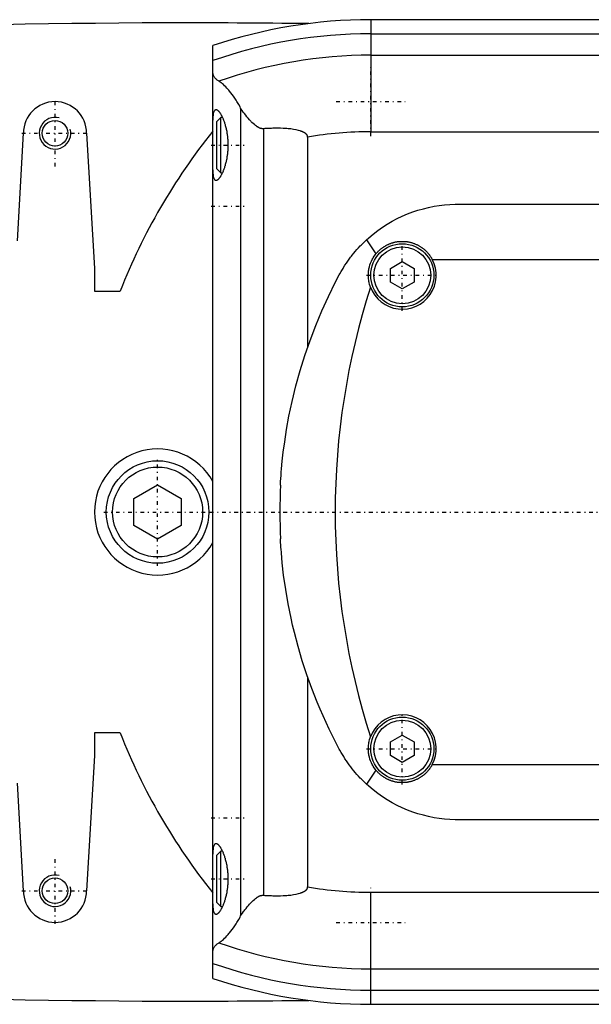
# Model space of a CAD drawing. Extents: x -702 to 168, y -90 to 90.
# Tile 2 of 9: x -484 to -412, y -62 to 62. Entities that reach past the tile are written whole.
import ezdxf

# ---------------------------------------------------------------- set-up
doc = ezdxf.new("R2010")
doc.units = 0
doc.linetypes.add('CENTER', pattern=[1.5, 0.45, -0.5, 0.05, -0.5])
for name, color, linetype in [('AM_0', 7, 'CONTINUOUS'), ('AM_10', 7, 'CONTINUOUS'), ('AM_7', 7, 'CENTER')]:
    doc.layers.add(name, color=color, linetype=linetype)

msp = doc.modelspace()

# ---------------------------------------------------------------- linework, layer by layer
at = {"layer": 'AM_0', "color": 7, "linetype": 'CONTINUOUS'}
for p, q in [((-440, 62.39), (-440, 48.19)), ((50, 62.39), (-440, 62.39)), ((-440, 60.6), (50, 60.6)), ((-460, -59.1), (-460, 59.1)), ((-440, 57.89), (50, 57.89)), ((-456.48, 51.17), (-456.48, -51.17)), ((-459, 50), (-459.5, 49.5)), ((-458.79, 50), (-459, 50)), ((-459, 43), (-459, 50)), ((-459.5, 43.5), (-459.5, 49.5)), ((-484.75, 34.38), (-484, 48)), ((-476, 48), (-475, 30.84)), ((-460.01, 48.25), (-460, 48.25)), ((-453.58, 48.57), (-453.58, -48.57)), ((-448, 47.52), (-448, 20.89)), ((-440, 48.19), (50, 48.19)), ((-459.5, 43.5), (-459, 43)), ((-459, 43), (-458.79, 43)), ((-429, 39), (-351, 39)), ((-440.54, 34.48), (-439.33, 32.73)), ((-437.5, 30.87), (-436, 31.73)), ((-436, 31.73), (-434.5, 30.87)), ((-432.19, 32), (-347.81, 32)), ((-475, 30.84), (-475, 28)), ((-437.5, 29.13), (-437.5, 30.87)), ((-434.5, 30.87), (-434.5, 29.13)), ((-436, 28.27), (-437.5, 29.13)), ((-434.5, 29.13), (-436, 28.27)), ((-475, 28), (-471.73, 28)), ((-470, 1.73), (-467, 3.46)), ((-467, 3.46), (-464, 1.73)), ((-470, -1.73), (-470, 1.73)), ((-464, 1.73), (-464, -1.73)), ((-467, -3.46), (-470, -1.73)), ((-464, -1.73), (-467, -3.46)), ((-448, -20.89), (-448, -47.52)), ((-471.73, -28), (-475, -28)), ((-475, -28), (-475, -30.84)), ((-437.5, -29.13), (-436, -28.27)), ((-436, -28.27), (-434.5, -29.13)), ((-437.5, -30.87), (-437.5, -29.13)), ((-434.5, -29.13), (-434.5, -30.87)), ((-475, -30.84), (-476, -48)), ((-436, -31.73), (-437.5, -30.87)), ((-434.5, -30.87), (-436, -31.73)), ((-432.19, -32), (-347.81, -32)), ((-439.33, -32.73), (-440.54, -34.48)), ((-484, -48), (-484.75, -34.38)), ((-351, -39), (-429, -39)), ((-459, -43), (-459.5, -43.5)), ((-459.5, -49.5), (-459.5, -43.5)), ((-458.79, -43), (-459, -43)), ((-459, -50), (-459, -43)), ((-460, -48.25), (-460.01, -48.25)), ((-440, -62.39), (-440, -48.19)), ((-440, -48.19), (50, -48.19)), ((-459.5, -49.5), (-459, -50)), ((-459, -50), (-458.79, -50)), ((-440, -57.89), (50, -57.89)), ((-440, -60.6), (50, -60.6)), ((-440, -62.39), (50, -62.39))]:
    msp.add_line(p, q, dxfattribs=at)
for points in [[(-459.24, 54.6, 0), (-459.28, 54.63, 0), (-459.37, 54.68, 0), (-459.44, 54.73, 0), (-459.48, 54.76, 0), (-459.51, 54.79, 0), (-459.58, 54.85, 0), (-459.64, 54.91, 0), (-459.7, 54.97, 0), (-459.75, 55.03, 0), (-459.79, 55.1, 0), (-459.82, 55.13, 0), (-459.84, 55.16, 0), (-459.87, 55.23, 0), (-459.9, 55.3, 0), (-459.93, 55.37, 0), (-459.95, 55.44, 0), (-459.97, 55.51, 0), (-459.98, 55.55, 0), (-459.99, 55.58, 0), (-459.99, 55.66, 0), (-460, 55.74, 0), (-460, 55.78, 0)], [(-456.48, 51.17, 0), (-456.55, 51.33, 0), (-456.72, 51.62, 0), (-456.88, 51.91, 0), (-456.97, 52.04, 0), (-457.05, 52.18, 0), (-457.22, 52.44, 0), (-457.39, 52.68, 0), (-457.56, 52.91, 0), (-457.72, 53.13, 0), (-457.89, 53.34, 0), (-457.97, 53.44, 0), (-458.05, 53.53, 0), (-458.21, 53.71, 0), (-458.37, 53.87, 0), (-458.52, 54.02, 0), (-458.66, 54.16, 0), (-458.8, 54.28, 0), (-458.87, 54.34, 0), (-458.94, 54.39, 0), (-459.06, 54.49, 0), (-459.18, 54.57, 0), (-459.24, 54.6, 0)], [(-453.58, 48.57, 0), (-453.6, 48.57, 0), (-453.63, 48.57, 0), (-453.67, 48.57, 0), (-453.68, 48.57, 0), (-453.7, 48.57, 0), (-453.73, 48.57, 0), (-453.76, 48.57, 0), (-453.8, 48.58, 0), (-453.83, 48.58, 0), (-453.86, 48.59, 0), (-453.88, 48.59, 0), (-453.9, 48.6, 0), (-453.93, 48.61, 0), (-453.96, 48.62, 0), (-453.99, 48.63, 0), (-454.02, 48.64, 0), (-454.06, 48.65, 0), (-454.07, 48.66, 0), (-454.09, 48.66, 0), (-454.12, 48.68, 0), (-454.15, 48.69, 0), (-454.16, 48.7, 0), (-454.18, 48.71, 0), (-454.21, 48.72, 0), (-454.24, 48.74, 0), (-454.25, 48.74, 0), (-454.27, 48.75, 0), (-454.3, 48.77, 0), (-454.32, 48.79, 0), (-454.35, 48.8, 0), (-454.38, 48.82, 0), (-454.41, 48.84, 0), (-454.42, 48.85, 0), (-454.44, 48.86, 0), (-454.47, 48.88, 0), (-454.49, 48.9, 0), (-454.59, 48.97, 0), (-454.74, 49.1, 0), (-454.9, 49.23, 0), (-455.05, 49.38, 0), (-455.13, 49.46, 0), (-455.21, 49.54, 0), (-455.37, 49.71, 0), (-455.53, 49.9, 0), (-455.69, 50.09, 0), (-455.84, 50.28, 0), (-456, 50.48, 0), (-456.07, 50.58, 0), (-456.14, 50.68, 0), (-456.28, 50.88, 0), (-456.41, 51.07, 0), (-456.48, 51.17, 0)], [(-460, 48.5, 0), (-460, 48.62, 0), (-460, 48.87, 0), (-460, 49.1, 0), (-460, 49.22, 0), (-459.99, 49.33, 0), (-459.99, 49.53, 0), (-459.98, 49.73, 0), (-459.97, 49.91, 0), (-459.96, 50.08, 0), (-459.94, 50.25, 0), (-459.93, 50.32, 0), (-459.92, 50.4, 0), (-459.9, 50.53, 0), (-459.87, 50.65, 0), (-459.84, 50.75, 0), (-459.8, 50.83, 0), (-459.76, 50.9, 0), (-459.74, 50.93, 0), (-459.72, 50.95, 0), (-459.67, 50.98, 0), (-459.62, 51, 0), (-459.59, 51, 0)], [(-459.59, 51, 0), (-459.58, 51, 0), (-459.55, 51, 0), (-459.52, 50.99, 0), (-459.51, 50.98, 0), (-459.49, 50.98, 0), (-459.46, 50.96, 0), (-459.43, 50.94, 0), (-459.4, 50.92, 0), (-459.37, 50.9, 0), (-459.33, 50.87, 0), (-459.32, 50.85, 0), (-459.3, 50.83, 0), (-459.26, 50.8, 0), (-459.23, 50.75, 0), (-459.19, 50.71, 0), (-459.16, 50.66, 0), (-459.12, 50.61, 0), (-459.1, 50.58, 0), (-459.08, 50.55, 0), (-459.05, 50.49, 0), (-459.01, 50.43, 0), (-458.99, 50.4, 0), (-458.97, 50.37, 0), (-458.93, 50.3, 0), (-458.9, 50.23, 0), (-458.88, 50.19, 0), (-458.86, 50.15, 0), (-458.82, 50.08, 0), (-458.78, 50, 0), (-458.75, 49.91, 0), (-458.71, 49.83, 0), (-458.68, 49.74, 0), (-458.66, 49.7, 0), (-458.64, 49.66, 0), (-458.61, 49.57, 0), (-458.58, 49.47, 0), (-458.54, 49.38, 0), (-458.51, 49.27, 0), (-458.48, 49.17, 0), (-458.46, 49.12, 0), (-458.45, 49.07, 0), (-458.42, 48.96, 0), (-458.39, 48.84, 0), (-458.36, 48.73, 0), (-458.33, 48.61, 0), (-458.3, 48.49, 0), (-458.29, 48.43, 0), (-458.28, 48.37, 0), (-458.25, 48.25, 0), (-458.23, 48.13, 0), (-458.21, 48, 0), (-458.19, 47.87, 0), (-458.17, 47.74, 0), (-458.16, 47.68, 0), (-458.15, 47.61, 0), (-458.14, 47.48, 0), (-458.13, 47.35, 0), (-458.12, 47.22, 0), (-458.11, 47.09, 0), (-458.1, 46.96, 0), (-458.1, 46.89, 0), (-458.09, 46.83, 0), (-458.09, 46.69, 0), (-458.09, 46.56, 0), (-458.09, 46.5, 0), (-458.09, 46.44, 0), (-458.09, 46.31, 0), (-458.09, 46.17, 0), (-458.1, 46.11, 0), (-458.1, 46.04, 0), (-458.11, 45.91, 0), (-458.12, 45.78, 0), (-458.13, 45.65, 0), (-458.14, 45.52, 0), (-458.15, 45.39, 0), (-458.16, 45.32, 0), (-458.17, 45.26, 0), (-458.19, 45.13, 0), (-458.21, 45, 0), (-458.23, 44.87, 0), (-458.25, 44.75, 0), (-458.28, 44.63, 0), (-458.29, 44.57, 0), (-458.3, 44.51, 0), (-458.33, 44.39, 0), (-458.36, 44.27, 0), (-458.39, 44.16, 0), (-458.42, 44.04, 0), (-458.45, 43.93, 0), (-458.46, 43.88, 0), (-458.48, 43.83, 0), (-458.51, 43.73, 0), (-458.54, 43.62, 0), (-458.58, 43.53, 0), (-458.61, 43.43, 0), (-458.64, 43.34, 0), (-458.66, 43.3, 0), (-458.68, 43.26, 0), (-458.71, 43.17, 0), (-458.75, 43.09, 0), (-458.78, 43, 0), (-458.82, 42.92, 0), (-458.86, 42.85, 0), (-458.88, 42.81, 0), (-458.9, 42.77, 0), (-458.93, 42.7, 0), (-458.97, 42.63, 0), (-458.99, 42.6, 0), (-459.01, 42.57, 0), (-459.05, 42.51, 0), (-459.08, 42.45, 0), (-459.1, 42.42, 0), (-459.12, 42.39, 0), (-459.16, 42.34, 0), (-459.19, 42.29, 0), (-459.23, 42.25, 0), (-459.26, 42.2, 0), (-459.3, 42.17, 0), (-459.32, 42.15, 0), (-459.33, 42.13, 0), (-459.37, 42.1, 0), (-459.4, 42.08, 0), (-459.43, 42.06, 0), (-459.46, 42.04, 0), (-459.49, 42.02, 0), (-459.51, 42.02, 0), (-459.52, 42.01, 0), (-459.55, 42, 0), (-459.58, 42, 0), (-459.59, 42, 0)], [(-448, 47.52, 0), (-448, 47.53, 0), (-448, 47.54, 0), (-448, 47.55, 0), (-448, 47.55, 0), (-448, 47.56, 0), (-448, 47.57, 0), (-448, 47.57, 0), (-448, 47.58, 0), (-448.01, 47.59, 0), (-448.01, 47.6, 0), (-448.01, 47.61, 0), (-448.01, 47.61, 0), (-448.01, 47.62, 0), (-448.01, 47.63, 0), (-448.02, 47.64, 0), (-448.02, 47.65, 0), (-448.02, 47.66, 0), (-448.02, 47.66, 0), (-448.02, 47.67, 0), (-448.03, 47.67, 0), (-448.03, 47.68, 0), (-448.03, 47.69, 0), (-448.03, 47.69, 0), (-448.04, 47.7, 0), (-448.04, 47.71, 0), (-448.04, 47.71, 0), (-448.04, 47.72, 0), (-448.05, 47.73, 0), (-448.05, 47.73, 0), (-448.06, 47.74, 0), (-448.06, 47.75, 0), (-448.07, 47.76, 0), (-448.07, 47.76, 0), (-448.07, 47.77, 0), (-448.07, 47.78, 0), (-448.08, 47.78, 0), (-448.08, 47.79, 0), (-448.09, 47.8, 0), (-448.09, 47.81, 0), (-448.1, 47.81, 0), (-448.1, 47.81, 0), (-448.11, 47.82, 0), (-448.11, 47.83, 0), (-448.12, 47.83, 0), (-448.12, 47.84, 0), (-448.13, 47.85, 0), (-448.13, 47.85, 0), (-448.13, 47.86, 0), (-448.14, 47.86, 0), (-448.15, 47.87, 0), (-448.17, 47.89, 0), (-448.21, 47.93, 0), (-448.23, 47.95, 0), (-448.25, 47.97, 0), (-448.3, 48, 0), (-448.34, 48.03, 0), (-448.39, 48.06, 0), (-448.44, 48.09, 0), (-448.49, 48.11, 0), (-448.51, 48.13, 0), (-448.54, 48.14, 0), (-448.59, 48.16, 0), (-448.64, 48.19, 0), (-448.67, 48.2, 0), (-448.69, 48.21, 0), (-448.75, 48.23, 0), (-448.8, 48.25, 0), (-448.82, 48.26, 0), (-448.85, 48.27, 0), (-448.9, 48.28, 0), (-448.95, 48.3, 0), (-449.13, 48.35, 0), (-449.46, 48.43, 0), (-449.8, 48.49, 0), (-450.14, 48.54, 0), (-450.46, 48.57, 0), (-450.62, 48.58, 0), (-450.78, 48.6, 0), (-451.1, 48.62, 0), (-451.42, 48.63, 0), (-451.74, 48.63, 0), (-452.07, 48.63, 0), (-452.4, 48.63, 0), (-452.57, 48.62, 0), (-452.74, 48.62, 0), (-453.07, 48.6, 0), (-453.41, 48.58, 0), (-453.58, 48.57, 0)], [(-459.59, 42, 0), (-459.62, 42, 0), (-459.67, 42.02, 0), (-459.72, 42.05, 0), (-459.74, 42.07, 0), (-459.76, 42.1, 0), (-459.8, 42.17, 0), (-459.84, 42.25, 0), (-459.87, 42.35, 0), (-459.9, 42.47, 0), (-459.92, 42.6, 0), (-459.93, 42.68, 0), (-459.94, 42.75, 0), (-459.96, 42.92, 0), (-459.97, 43.09, 0), (-459.98, 43.27, 0), (-459.99, 43.47, 0), (-459.99, 43.67, 0), (-460, 43.78, 0), (-460, 43.9, 0), (-460, 44.13, 0), (-460, 44.38, 0), (-460, 44.5, 0)], [(-440.54, 34.48, 0), (-440.25, 34.74, 0), (-439.69, 35.22, 0), (-439.11, 35.66, 0), (-438.82, 35.88, 0), (-438.52, 36.08, 0), (-437.91, 36.48, 0), (-437.29, 36.84, 0), (-436.65, 37.18, 0), (-436, 37.49, 0), (-435.35, 37.77, 0), (-435.01, 37.9, 0), (-434.68, 38.02, 0), (-434.01, 38.25, 0), (-433.33, 38.44, 0), (-432.66, 38.6, 0), (-431.98, 38.74, 0), (-431.31, 38.84, 0), (-430.97, 38.89, 0), (-430.64, 38.92, 0), (-429.97, 38.97, 0), (-429.32, 39, 0), (-429, 39, 0)], [(-443.98, 30.04, 0), (-443.9, 30.18, 0), (-443.75, 30.46, 0), (-443.59, 30.73, 0), (-443.51, 30.86, 0), (-443.43, 31, 0), (-443.26, 31.26, 0), (-443.08, 31.52, 0), (-442.91, 31.78, 0), (-442.72, 32.03, 0), (-442.54, 32.29, 0), (-442.44, 32.41, 0), (-442.34, 32.53, 0), (-442.15, 32.78, 0), (-441.95, 33.02, 0), (-441.74, 33.25, 0), (-441.53, 33.49, 0), (-441.32, 33.71, 0), (-441.21, 33.83, 0), (-441.1, 33.94, 0), (-440.88, 34.16, 0), (-440.65, 34.38, 0), (-440.54, 34.48, 0)], [(-439.33, 32.73, 0), (-439.3, 32.75, 0), (-439.25, 32.81, 0), (-439.2, 32.87, 0), (-439.17, 32.9, 0), (-439.15, 32.93, 0), (-439.1, 32.98, 0), (-439.04, 33.04, 0), (-438.99, 33.09, 0), (-438.93, 33.14, 0), (-438.88, 33.19, 0), (-438.85, 33.22, 0), (-438.82, 33.25, 0), (-438.76, 33.3, 0), (-438.7, 33.35, 0), (-438.64, 33.39, 0), (-438.58, 33.44, 0), (-438.51, 33.49, 0), (-438.48, 33.51, 0), (-438.45, 33.53, 0), (-438.39, 33.58, 0), (-438.32, 33.62, 0), (-438.29, 33.64, 0), (-438.25, 33.66, 0), (-438.18, 33.7, 0), (-438.12, 33.74, 0), (-438.08, 33.76, 0), (-438.05, 33.78, 0), (-437.98, 33.82, 0), (-437.9, 33.86, 0), (-437.83, 33.89, 0), (-437.76, 33.92, 0), (-437.69, 33.96, 0), (-437.65, 33.97, 0), (-437.61, 33.99, 0), (-437.54, 34.02, 0), (-437.46, 34.04, 0), (-437.39, 34.07, 0), (-437.31, 34.09, 0), (-437.24, 34.12, 0), (-437.2, 34.13, 0), (-437.16, 34.14, 0), (-437.08, 34.16, 0), (-437.01, 34.18, 0), (-436.93, 34.2, 0), (-436.85, 34.22, 0), (-436.77, 34.23, 0), (-436.73, 34.24, 0), (-436.69, 34.24, 0), (-436.62, 34.26, 0), (-436.54, 34.27, 0), (-436.46, 34.28, 0), (-436.38, 34.28, 0), (-436.31, 34.29, 0), (-436.27, 34.29, 0), (-436.23, 34.29, 0), (-436.15, 34.3, 0), (-436.08, 34.3, 0), (-436, 34.3, 0), (-435.92, 34.3, 0), (-435.85, 34.3, 0), (-435.81, 34.3, 0), (-435.77, 34.29, 0), (-435.69, 34.29, 0), (-435.62, 34.28, 0), (-435.58, 34.28, 0), (-435.54, 34.28, 0), (-435.46, 34.27, 0), (-435.38, 34.26, 0), (-435.34, 34.25, 0), (-435.31, 34.24, 0), (-435.23, 34.23, 0), (-435.15, 34.22, 0), (-435.07, 34.2, 0), (-434.99, 34.18, 0), (-434.92, 34.16, 0), (-434.88, 34.15, 0), (-434.84, 34.14, 0), (-434.76, 34.12, 0), (-434.69, 34.09, 0), (-434.61, 34.07, 0), (-434.54, 34.04, 0), (-434.46, 34.02, 0), (-434.42, 34, 0), (-434.39, 33.99, 0), (-434.31, 33.96, 0), (-434.24, 33.92, 0), (-434.17, 33.89, 0), (-434.09, 33.85, 0), (-434.02, 33.82, 0), (-433.99, 33.8, 0), (-433.95, 33.78, 0), (-433.88, 33.74, 0), (-433.81, 33.7, 0), (-433.75, 33.66, 0), (-433.68, 33.62, 0), (-433.61, 33.58, 0), (-433.58, 33.55, 0), (-433.55, 33.53, 0), (-433.48, 33.49, 0), (-433.42, 33.44, 0), (-433.36, 33.39, 0), (-433.3, 33.34, 0), (-433.24, 33.3, 0), (-433.21, 33.27, 0), (-433.18, 33.25, 0), (-433.12, 33.19, 0), (-433.07, 33.14, 0), (-433.04, 33.12, 0), (-433.01, 33.09, 0), (-432.96, 33.04, 0), (-432.9, 32.98, 0), (-432.88, 32.96, 0), (-432.85, 32.93, 0), (-432.8, 32.87, 0), (-432.75, 32.81, 0), (-432.7, 32.75, 0), (-432.65, 32.69, 0), (-432.6, 32.63, 0), (-432.58, 32.6, 0), (-432.55, 32.57, 0), (-432.51, 32.51, 0), (-432.46, 32.44, 0), (-432.42, 32.38, 0), (-432.37, 32.31, 0), (-432.33, 32.24, 0), (-432.31, 32.21, 0), (-432.29, 32.17, 0), (-432.25, 32.11, 0), (-432.21, 32.04, 0), (-432.19, 32, 0)], [(-440.03, 28.49, 0), (-440.07, 28.61, 0), (-440.14, 28.85, 0), (-440.2, 29.09, 0), (-440.23, 29.21, 0), (-440.25, 29.34, 0), (-440.28, 29.58, 0), (-440.3, 29.83, 0), (-440.3, 30.08, 0), (-440.29, 30.33, 0), (-440.26, 30.58, 0), (-440.24, 30.7, 0), (-440.22, 30.82, 0), (-440.17, 31.07, 0), (-440.1, 31.31, 0), (-440.01, 31.54, 0), (-439.92, 31.77, 0), (-439.81, 32, 0), (-439.75, 32.11, 0), (-439.69, 32.21, 0), (-439.55, 32.42, 0), (-439.4, 32.63, 0), (-439.33, 32.73, 0)], [(-451.44, 3.41, 0), (-451.44, 3.41, 0), (-451.44, 3.41, 0), (-451.44, 3.41, 0), (-451.44, 3.41, 0), (-451.44, 3.41, 0), (-451.44, 3.41, 0), (-451.44, 3.41, 0), (-451.44, 3.41, 0), (-451.44, 3.41, 0), (-451.44, 3.42, 0), (-451.44, 3.42, 0), (-451.44, 3.42, 0), (-451.44, 3.42, 0), (-451.44, 3.42, 0), (-451.44, 3.42, 0), (-451.44, 3.42, 0), (-451.44, 3.42, 0), (-451.44, 3.42, 0), (-451.44, 3.42, 0), (-451.44, 3.42, 0), (-451.44, 3.42, 0), (-451.44, 3.42, 0), (-451.44, 3.42, 0), (-451.44, 3.42, 0), (-451.44, 3.42, 0), (-451.44, 3.42, 0), (-451.44, 3.42, 0), (-451.44, 3.42, 0), (-451.44, 3.42, 0), (-451.44, 3.42, 0), (-451.44, 3.42, 0), (-451.44, 3.42, 0), (-451.44, 3.42, 0), (-451.44, 3.42, 0), (-451.44, 3.43, 0), (-451.44, 3.43, 0), (-451.44, 3.43, 0), (-451.44, 3.43, 0), (-451.44, 3.44, 0), (-451.44, 3.45, 0), (-451.44, 3.45, 0), (-451.44, 3.46, 0), (-451.44, 3.46, 0), (-451.44, 3.47, 0), (-451.44, 3.48, 0), (-451.44, 3.49, 0), (-451.44, 3.5, 0), (-451.44, 3.5, 0), (-451.44, 3.51, 0), (-451.44, 3.52, 0), (-451.44, 3.53, 0), (-451.44, 3.53, 0), (-451.43, 3.54, 0), (-451.43, 3.55, 0), (-451.43, 3.56, 0), (-451.43, 3.56, 0), (-451.43, 3.57, 0), (-451.43, 3.58, 0), (-451.43, 3.59, 0), (-451.43, 3.63, 0), (-451.43, 3.7, 0), (-451.42, 3.77, 0), (-451.42, 3.85, 0), (-451.41, 3.94, 0), (-451.41, 3.98, 0), (-451.41, 4.03, 0), (-451.4, 4.12, 0), (-451.39, 4.23, 0), (-451.36, 4.63, 0), (-451.33, 5.03, 0), (-451.3, 5.47, 0), (-451.21, 6.44, 0), (-451.08, 7.57, 0), (-450.9, 8.91, 0), (-450.67, 10.45, 0), (-450.36, 12.16, 0), (-450.17, 13.07, 0), (-449.97, 14.02, 0), (-449.49, 15.98, 0), (-448.95, 17.92, 0), (-448.35, 19.84, 0), (-447.69, 21.74, 0), (-446.97, 23.63, 0), (-446.59, 24.56, 0), (-446.19, 25.49, 0), (-445.35, 27.33, 0), (-444.45, 29.15, 0), (-443.98, 30.04, 0)], [(-443.98, -30.04, 0), (-444.41, -29.21, 0), (-445.25, -27.54, 0), (-446.04, -25.84, 0), (-446.41, -24.98, 0), (-446.78, -24.12, 0), (-447.46, -22.38, 0), (-448.09, -20.62, 0), (-448.67, -18.85, 0), (-449.2, -17.06, 0), (-449.67, -15.26, 0), (-449.89, -14.36, 0), (-450.09, -13.45, 0), (-450.46, -11.63, 0), (-450.77, -9.81, 0), (-451.03, -8.01, 0), (-451.21, -6.45, 0), (-451.32, -5.17, 0), (-451.36, -4.67, 0), (-451.37, -4.59, 0), (-451.38, -4.45, 0), (-451.39, -4.32, 0), (-451.39, -4.26, 0), (-451.39, -4.2, 0), (-451.4, -4.09, 0), (-451.41, -3.99, 0), (-451.41, -3.9, 0), (-451.42, -3.82, 0), (-451.42, -3.75, 0), (-451.42, -3.72, 0), (-451.43, -3.68, 0), (-451.43, -3.63, 0), (-451.43, -3.58, 0), (-451.43, -3.55, 0), (-451.43, -3.54, 0), (-451.43, -3.54, 0), (-451.44, -3.53, 0), (-451.44, -3.53, 0), (-451.44, -3.52, 0), (-451.44, -3.52, 0), (-451.44, -3.51, 0), (-451.44, -3.51, 0), (-451.44, -3.5, 0), (-451.44, -3.5, 0), (-451.44, -3.49, 0), (-451.44, -3.49, 0), (-451.44, -3.48, 0), (-451.44, -3.48, 0), (-451.44, -3.47, 0), (-451.44, -3.47, 0), (-451.44, -3.47, 0), (-451.44, -3.47, 0), (-451.44, -3.46, 0), (-451.44, -3.46, 0), (-451.44, -3.45, 0), (-451.44, -3.45, 0), (-451.44, -3.45, 0), (-451.44, -3.45, 0), (-451.44, -3.44, 0), (-451.44, -3.44, 0), (-451.44, -3.44, 0), (-451.44, -3.44, 0), (-451.44, -3.43, 0), (-451.44, -3.43, 0), (-451.44, -3.43, 0), (-451.44, -3.43, 0), (-451.44, -3.42, 0), (-451.44, -3.42, 0), (-451.44, -3.42, 0), (-451.44, -3.42, 0), (-451.44, -3.42, 0), (-451.44, -3.42, 0), (-451.44, -3.42, 0), (-451.44, -3.42, 0), (-451.44, -3.41, 0), (-451.44, -3.41, 0), (-451.44, -3.41, 0)], [(-439.33, -32.73, 0), (-439.4, -32.63, 0), (-439.55, -32.43, 0), (-439.69, -32.21, 0), (-439.75, -32.11, 0), (-439.81, -32, 0), (-439.92, -31.77, 0), (-440.01, -31.54, 0), (-440.1, -31.31, 0), (-440.17, -31.07, 0), (-440.22, -30.82, 0), (-440.24, -30.7, 0), (-440.26, -30.58, 0), (-440.29, -30.33, 0), (-440.3, -30.08, 0), (-440.3, -29.83, 0), (-440.28, -29.58, 0), (-440.25, -29.34, 0), (-440.23, -29.21, 0), (-440.2, -29.09, 0), (-440.14, -28.85, 0), (-440.07, -28.61, 0), (-440.03, -28.49, 0)], [(-440.54, -34.48, 0), (-440.65, -34.38, 0), (-440.88, -34.16, 0), (-441.1, -33.94, 0), (-441.21, -33.83, 0), (-441.32, -33.71, 0), (-441.53, -33.49, 0), (-441.74, -33.25, 0), (-441.95, -33.02, 0), (-442.15, -32.78, 0), (-442.34, -32.53, 0), (-442.44, -32.41, 0), (-442.53, -32.29, 0), (-442.72, -32.04, 0), (-442.9, -31.78, 0), (-443.08, -31.52, 0), (-443.26, -31.26, 0), (-443.42, -31, 0), (-443.51, -30.86, 0), (-443.59, -30.73, 0), (-443.75, -30.46, 0), (-443.9, -30.18, 0), (-443.98, -30.04, 0)], [(-432.19, -32, 0), (-432.21, -32.04, 0), (-432.25, -32.11, 0), (-432.29, -32.17, 0), (-432.31, -32.21, 0), (-432.33, -32.24, 0), (-432.37, -32.31, 0), (-432.42, -32.38, 0), (-432.46, -32.44, 0), (-432.51, -32.51, 0), (-432.55, -32.57, 0), (-432.58, -32.6, 0), (-432.6, -32.63, 0), (-432.65, -32.69, 0), (-432.7, -32.75, 0), (-432.75, -32.81, 0), (-432.8, -32.87, 0), (-432.85, -32.93, 0), (-432.88, -32.95, 0), (-432.9, -32.98, 0), (-432.96, -33.04, 0), (-433.01, -33.09, 0), (-433.04, -33.12, 0), (-433.06, -33.14, 0), (-433.12, -33.19, 0), (-433.18, -33.25, 0), (-433.21, -33.27, 0), (-433.24, -33.3, 0), (-433.3, -33.34, 0), (-433.36, -33.39, 0), (-433.42, -33.44, 0), (-433.48, -33.49, 0), (-433.55, -33.53, 0), (-433.58, -33.55, 0), (-433.61, -33.58, 0), (-433.68, -33.62, 0), (-433.75, -33.66, 0), (-433.81, -33.7, 0), (-433.88, -33.74, 0), (-433.95, -33.78, 0), (-433.99, -33.8, 0), (-434.02, -33.82, 0), (-434.09, -33.85, 0), (-434.17, -33.89, 0), (-434.24, -33.92, 0), (-434.31, -33.96, 0), (-434.39, -33.99, 0), (-434.42, -34, 0), (-434.46, -34.02, 0), (-434.54, -34.04, 0), (-434.61, -34.07, 0), (-434.69, -34.09, 0), (-434.76, -34.12, 0), (-434.84, -34.14, 0), (-434.88, -34.15, 0), (-434.92, -34.16, 0), (-434.99, -34.18, 0), (-435.07, -34.2, 0), (-435.15, -34.21, 0), (-435.23, -34.23, 0), (-435.3, -34.24, 0), (-435.34, -34.25, 0), (-435.38, -34.26, 0), (-435.46, -34.27, 0), (-435.54, -34.28, 0), (-435.58, -34.28, 0), (-435.61, -34.28, 0), (-435.69, -34.29, 0), (-435.77, -34.29, 0), (-435.81, -34.3, 0), (-435.85, -34.3, 0), (-435.92, -34.3, 0), (-436, -34.3, 0), (-436.07, -34.3, 0), (-436.15, -34.3, 0), (-436.23, -34.29, 0), (-436.27, -34.29, 0), (-436.31, -34.29, 0), (-436.38, -34.28, 0), (-436.46, -34.28, 0), (-436.54, -34.27, 0), (-436.62, -34.26, 0), (-436.69, -34.24, 0), (-436.73, -34.24, 0), (-436.77, -34.23, 0), (-436.85, -34.22, 0), (-436.93, -34.2, 0), (-437, -34.18, 0), (-437.08, -34.16, 0), (-437.16, -34.14, 0), (-437.2, -34.13, 0), (-437.24, -34.12, 0), (-437.31, -34.1, 0), (-437.39, -34.07, 0), (-437.46, -34.04, 0), (-437.54, -34.02, 0), (-437.61, -33.99, 0), (-437.65, -33.97, 0), (-437.69, -33.96, 0), (-437.76, -33.92, 0), (-437.83, -33.89, 0), (-437.9, -33.86, 0), (-437.98, -33.82, 0), (-438.05, -33.78, 0), (-438.08, -33.76, 0), (-438.12, -33.74, 0), (-438.18, -33.7, 0), (-438.25, -33.66, 0), (-438.29, -33.64, 0), (-438.32, -33.62, 0), (-438.39, -33.58, 0), (-438.45, -33.53, 0), (-438.48, -33.51, 0), (-438.52, -33.49, 0), (-438.58, -33.44, 0), (-438.64, -33.39, 0), (-438.7, -33.35, 0), (-438.76, -33.3, 0), (-438.82, -33.25, 0), (-438.85, -33.22, 0), (-438.88, -33.2, 0), (-438.93, -33.14, 0), (-438.99, -33.09, 0), (-439.04, -33.04, 0), (-439.1, -32.98, 0), (-439.15, -32.93, 0), (-439.17, -32.9, 0), (-439.2, -32.87, 0), (-439.25, -32.81, 0), (-439.3, -32.75, 0), (-439.33, -32.73, 0)], [(-429, -39, 0), (-429.32, -39, 0), (-429.97, -38.97, 0), (-430.64, -38.92, 0), (-430.97, -38.89, 0), (-431.31, -38.84, 0), (-431.98, -38.74, 0), (-432.66, -38.6, 0), (-433.33, -38.44, 0), (-434.01, -38.25, 0), (-434.68, -38.02, 0), (-435.01, -37.9, 0), (-435.35, -37.77, 0), (-436, -37.49, 0), (-436.65, -37.18, 0), (-437.29, -36.84, 0), (-437.91, -36.48, 0), (-438.52, -36.08, 0), (-438.82, -35.88, 0), (-439.11, -35.66, 0), (-439.69, -35.22, 0), (-440.25, -34.74, 0), (-440.54, -34.48, 0)], [(-460, -44.5, 0), (-460, -44.38, 0), (-460, -44.13, 0), (-460, -43.9, 0), (-460, -43.78, 0), (-459.99, -43.67, 0), (-459.99, -43.47, 0), (-459.98, -43.27, 0), (-459.97, -43.09, 0), (-459.96, -42.92, 0), (-459.94, -42.75, 0), (-459.93, -42.68, 0), (-459.92, -42.6, 0), (-459.9, -42.47, 0), (-459.87, -42.35, 0), (-459.84, -42.25, 0), (-459.8, -42.17, 0), (-459.76, -42.1, 0), (-459.74, -42.07, 0), (-459.72, -42.05, 0), (-459.67, -42.02, 0), (-459.62, -42, 0), (-459.59, -42, 0)], [(-459.59, -42, 0), (-459.58, -42, 0), (-459.55, -42, 0), (-459.52, -42.01, 0), (-459.51, -42.02, 0), (-459.49, -42.02, 0), (-459.46, -42.04, 0), (-459.43, -42.06, 0), (-459.4, -42.08, 0), (-459.37, -42.1, 0), (-459.33, -42.13, 0), (-459.32, -42.15, 0), (-459.3, -42.17, 0), (-459.26, -42.2, 0), (-459.23, -42.25, 0), (-459.19, -42.29, 0), (-459.16, -42.34, 0), (-459.12, -42.39, 0), (-459.1, -42.42, 0), (-459.08, -42.45, 0), (-459.05, -42.51, 0), (-459.01, -42.57, 0), (-458.99, -42.6, 0), (-458.97, -42.63, 0), (-458.93, -42.7, 0), (-458.9, -42.77, 0), (-458.88, -42.81, 0), (-458.86, -42.85, 0), (-458.82, -42.92, 0), (-458.78, -43, 0), (-458.75, -43.09, 0), (-458.71, -43.17, 0), (-458.68, -43.26, 0), (-458.66, -43.3, 0), (-458.64, -43.34, 0), (-458.61, -43.43, 0), (-458.58, -43.53, 0), (-458.54, -43.62, 0), (-458.51, -43.73, 0), (-458.48, -43.83, 0), (-458.46, -43.88, 0), (-458.45, -43.93, 0), (-458.42, -44.04, 0), (-458.39, -44.16, 0), (-458.36, -44.27, 0), (-458.33, -44.39, 0), (-458.3, -44.51, 0), (-458.29, -44.57, 0), (-458.28, -44.63, 0), (-458.25, -44.75, 0), (-458.23, -44.87, 0), (-458.21, -45, 0), (-458.19, -45.13, 0), (-458.17, -45.26, 0), (-458.16, -45.32, 0), (-458.15, -45.39, 0), (-458.14, -45.52, 0), (-458.13, -45.65, 0), (-458.12, -45.78, 0), (-458.11, -45.91, 0), (-458.1, -46.04, 0), (-458.1, -46.11, 0), (-458.09, -46.17, 0), (-458.09, -46.31, 0), (-458.09, -46.44, 0), (-458.09, -46.5, 0), (-458.09, -46.56, 0), (-458.09, -46.69, 0), (-458.09, -46.83, 0), (-458.1, -46.89, 0), (-458.1, -46.96, 0), (-458.11, -47.09, 0), (-458.12, -47.22, 0), (-458.13, -47.35, 0), (-458.14, -47.48, 0), (-458.15, -47.61, 0), (-458.16, -47.68, 0), (-458.17, -47.74, 0), (-458.19, -47.87, 0), (-458.21, -48, 0), (-458.23, -48.13, 0), (-458.25, -48.25, 0), (-458.28, -48.37, 0), (-458.29, -48.43, 0), (-458.3, -48.49, 0), (-458.33, -48.61, 0), (-458.36, -48.73, 0), (-458.39, -48.84, 0), (-458.42, -48.96, 0), (-458.45, -49.07, 0), (-458.46, -49.12, 0), (-458.48, -49.17, 0), (-458.51, -49.27, 0), (-458.54, -49.38, 0), (-458.58, -49.47, 0), (-458.61, -49.57, 0), (-458.64, -49.66, 0), (-458.66, -49.7, 0), (-458.68, -49.74, 0), (-458.71, -49.83, 0), (-458.75, -49.91, 0), (-458.78, -50, 0), (-458.82, -50.08, 0), (-458.86, -50.15, 0), (-458.88, -50.19, 0), (-458.9, -50.23, 0), (-458.93, -50.3, 0), (-458.97, -50.37, 0), (-458.99, -50.4, 0), (-459.01, -50.43, 0), (-459.05, -50.49, 0), (-459.08, -50.55, 0), (-459.1, -50.58, 0), (-459.12, -50.61, 0), (-459.16, -50.66, 0), (-459.19, -50.71, 0), (-459.23, -50.75, 0), (-459.26, -50.8, 0), (-459.3, -50.83, 0), (-459.32, -50.85, 0), (-459.33, -50.87, 0), (-459.37, -50.9, 0), (-459.4, -50.92, 0), (-459.43, -50.94, 0), (-459.46, -50.96, 0), (-459.49, -50.98, 0), (-459.51, -50.98, 0), (-459.52, -50.99, 0), (-459.55, -51, 0), (-459.58, -51, 0), (-459.59, -51, 0)], [(-459.59, -51, 0), (-459.62, -51, 0), (-459.67, -50.98, 0), (-459.72, -50.95, 0), (-459.74, -50.93, 0), (-459.76, -50.9, 0), (-459.8, -50.83, 0), (-459.84, -50.75, 0), (-459.87, -50.65, 0), (-459.9, -50.53, 0), (-459.92, -50.4, 0), (-459.93, -50.32, 0), (-459.94, -50.25, 0), (-459.96, -50.08, 0), (-459.97, -49.91, 0), (-459.98, -49.73, 0), (-459.99, -49.53, 0), (-459.99, -49.33, 0), (-460, -49.22, 0), (-460, -49.1, 0), (-460, -48.87, 0), (-460, -48.62, 0), (-460, -48.5, 0)], [(-456.48, -51.17, 0), (-456.4, -51.06, 0), (-456.26, -50.84, 0), (-456.11, -50.63, 0), (-456.03, -50.53, 0), (-455.95, -50.43, 0), (-455.8, -50.23, 0), (-455.65, -50.04, 0), (-455.49, -49.85, 0), (-455.34, -49.68, 0), (-455.19, -49.52, 0), (-455.11, -49.44, 0), (-455.03, -49.36, 0), (-454.88, -49.22, 0), (-454.74, -49.09, 0), (-454.58, -48.96, 0), (-454.49, -48.89, 0), (-454.46, -48.88, 0), (-454.43, -48.86, 0), (-454.42, -48.85, 0), (-454.41, -48.84, 0), (-454.38, -48.82, 0), (-454.35, -48.8, 0), (-454.32, -48.78, 0), (-454.29, -48.77, 0), (-454.26, -48.75, 0), (-454.25, -48.74, 0), (-454.24, -48.73, 0), (-454.21, -48.72, 0), (-454.18, -48.7, 0), (-454.16, -48.7, 0), (-454.15, -48.69, 0), (-454.12, -48.68, 0), (-454.08, -48.66, 0), (-454.07, -48.66, 0), (-454.05, -48.65, 0), (-454.02, -48.64, 0), (-453.99, -48.63, 0), (-453.96, -48.62, 0), (-453.93, -48.61, 0), (-453.9, -48.6, 0), (-453.88, -48.59, 0), (-453.86, -48.59, 0), (-453.83, -48.58, 0), (-453.8, -48.58, 0), (-453.76, -48.57, 0), (-453.73, -48.57, 0), (-453.7, -48.57, 0), (-453.68, -48.57, 0), (-453.66, -48.57, 0), (-453.63, -48.57, 0), (-453.6, -48.57, 0), (-453.58, -48.57, 0)], [(-453.58, -48.57, 0), (-453.41, -48.58, 0), (-453.07, -48.6, 0), (-452.74, -48.62, 0), (-452.57, -48.62, 0), (-452.4, -48.63, 0), (-452.07, -48.63, 0), (-451.74, -48.63, 0), (-451.42, -48.63, 0), (-451.1, -48.62, 0), (-450.78, -48.6, 0), (-450.62, -48.58, 0), (-450.46, -48.57, 0), (-450.14, -48.54, 0), (-449.8, -48.49, 0), (-449.46, -48.43, 0), (-449.13, -48.35, 0), (-448.95, -48.3, 0), (-448.9, -48.28, 0), (-448.85, -48.27, 0), (-448.82, -48.26, 0), (-448.8, -48.25, 0), (-448.75, -48.23, 0), (-448.69, -48.21, 0), (-448.67, -48.2, 0), (-448.64, -48.19, 0), (-448.59, -48.16, 0), (-448.54, -48.14, 0), (-448.51, -48.13, 0), (-448.49, -48.11, 0), (-448.44, -48.09, 0), (-448.39, -48.06, 0), (-448.34, -48.03, 0), (-448.3, -48, 0), (-448.25, -47.97, 0), (-448.23, -47.95, 0), (-448.21, -47.93, 0), (-448.19, -47.91, 0), (-448.18, -47.9, 0), (-448.17, -47.9, 0), (-448.17, -47.89, 0), (-448.17, -47.89, 0), (-448.16, -47.88, 0), (-448.15, -47.88, 0), (-448.15, -47.87, 0), (-448.14, -47.86, 0), (-448.13, -47.86, 0), (-448.13, -47.85, 0), (-448.13, -47.85, 0), (-448.12, -47.84, 0), (-448.12, -47.83, 0), (-448.11, -47.83, 0), (-448.11, -47.82, 0), (-448.1, -47.81, 0), (-448.1, -47.81, 0), (-448.09, -47.81, 0), (-448.09, -47.8, 0), (-448.08, -47.79, 0), (-448.08, -47.78, 0), (-448.07, -47.78, 0), (-448.07, -47.77, 0), (-448.07, -47.76, 0), (-448.07, -47.76, 0), (-448.06, -47.75, 0), (-448.06, -47.74, 0), (-448.05, -47.73, 0), (-448.05, -47.73, 0), (-448.04, -47.72, 0), (-448.04, -47.71, 0), (-448.04, -47.71, 0), (-448.04, -47.7, 0), (-448.03, -47.69, 0), (-448.03, -47.69, 0), (-448.03, -47.68, 0), (-448.03, -47.67, 0), (-448.02, -47.67, 0), (-448.02, -47.66, 0), (-448.02, -47.66, 0), (-448.02, -47.65, 0), (-448.02, -47.64, 0), (-448.01, -47.63, 0), (-448.01, -47.62, 0), (-448.01, -47.61, 0), (-448.01, -47.61, 0), (-448.01, -47.6, 0), (-448.01, -47.59, 0), (-448, -47.58, 0), (-448, -47.57, 0), (-448, -47.57, 0), (-448, -47.56, 0), (-448, -47.55, 0), (-448, -47.55, 0), (-448, -47.54, 0), (-448, -47.53, 0), (-448, -47.52, 0)], [(-459.24, -54.6, 0), (-459.18, -54.57, 0), (-459.06, -54.49, 0), (-458.94, -54.39, 0), (-458.87, -54.34, 0), (-458.8, -54.28, 0), (-458.66, -54.16, 0), (-458.52, -54.02, 0), (-458.37, -53.87, 0), (-458.21, -53.71, 0), (-458.05, -53.53, 0), (-457.97, -53.43, 0), (-457.89, -53.34, 0), (-457.72, -53.13, 0), (-457.56, -52.91, 0), (-457.39, -52.68, 0), (-457.22, -52.44, 0), (-457.05, -52.18, 0), (-456.97, -52.04, 0), (-456.88, -51.91, 0), (-456.72, -51.62, 0), (-456.55, -51.33, 0), (-456.48, -51.17, 0)], [(-460, -55.78, 0), (-460, -55.74, 0), (-459.99, -55.66, 0), (-459.99, -55.58, 0), (-459.98, -55.55, 0), (-459.97, -55.51, 0), (-459.95, -55.44, 0), (-459.93, -55.37, 0), (-459.9, -55.3, 0), (-459.87, -55.23, 0), (-459.84, -55.16, 0), (-459.82, -55.13, 0), (-459.79, -55.1, 0), (-459.75, -55.03, 0), (-459.7, -54.97, 0), (-459.64, -54.91, 0), (-459.58, -54.85, 0), (-459.51, -54.79, 0), (-459.48, -54.76, 0), (-459.44, -54.73, 0), (-459.37, -54.68, 0), (-459.28, -54.63, 0), (-459.24, -54.6, 0)]]:
    msp.add_polyline3d(points, dxfattribs=at)
for centre, radius in [((-480, 48), 1.62), ((-436, 30), 4), ((-436, 30), 3.6), ((-467, 0), 6.5), ((-467, 0), 5.7), ((-436, -30), 4), ((-436, -30), 3.6), ((-480, -48), 1.62)]:
    msp.add_circle(centre, radius, dxfattribs=at)
for centre, radius, start, end in [((-452.42, -1937.95), 2000, 90.38915, 95.81789), ((-471.93, -2437.99), 2500, 89.44825, 89.86403), ((-440, 0), 62.39, 90, 108.6977), ((-440, 0), 60.6, 90, 109.2721), ((-440, 0), 57.89, 90, 109.4116), ((-480, 48), 4, 0, 180), ((-400, 0), 77, 141.1986, 158.6763), ((-440, 0), 48.19, 90, 99.5555), ((-436, 30), 4.3, 200.5076, 27.7177), ((-351.5, 0), 93, 162.1586, 197.8414), ((-467, 0), 8, 28.955, 331.045), ((-351.5, 0), 100, 178.0435, 181.9565), ((-436, -30), 4.3, 332.2823, 159.4924), ((-400, 0), 77, 201.3237, 218.8014), ((-480, -48), 4, 180, 0), ((-440, 0), 48.19, 260.4445, 270), ((-452.42, 1937.95), 2000, 264.18211, 269.61085), ((-440, 0), 57.89, 250.5884, 270), ((-440, 0), 60.6, 250.7279, 270), ((-440, 0), 62.39, 251.3023, 270), ((-471.93, 2437.99), 2500, 270.13597, 270.55175)]:
    msp.add_arc(centre, radius, start, end, dxfattribs=at)
at = {"layer": 'AM_10', "color": 7, "linetype": 'CONTINUOUS'}
for centre in [(-480, 48), (-480, -48)]:
    msp.add_arc(centre, 2, 75, 15, dxfattribs=at)
at = {"layer": 'AM_7', "color": 4, "linetype": 'CENTER'}
for p, q in [((-440, 47.64), (-440, 56.36)), ((-480, 43.8), (-480, 52.2)), ((-444.36, 52), (-435.64, 52)), ((-484.2, 48), (-475.8, 48)), ((-460.2, 46.5), (-455.8, 46.5)), ((-460.2, 38.75), (-455.8, 38.75)), ((-436, 25.48), (-436, 34.52)), ((-440.52, 30), (-431.49, 30)), ((-467, -6.83), (-467, 6.83)), ((-458.8, 0), (-341.2, 0)), ((-473.82, 0), (-460.18, 0)), ((-460.38, 0), (-339.62, 0)), ((-436, -34.52), (-436, -25.48)), ((-440.52, -30), (-431.49, -30)), ((-460.2, -38.75), (-455.8, -38.75)), ((-480, -52.2), (-480, -43.8)), ((-460.2, -46.5), (-455.8, -46.5)), ((-484.2, -48), (-475.8, -48)), ((-440, -56.36), (-440, -47.64)), ((-444.36, -52), (-435.64, -52))]:
    msp.add_line(p, q, dxfattribs=at)

doc.saveas('drawing.dxf')
